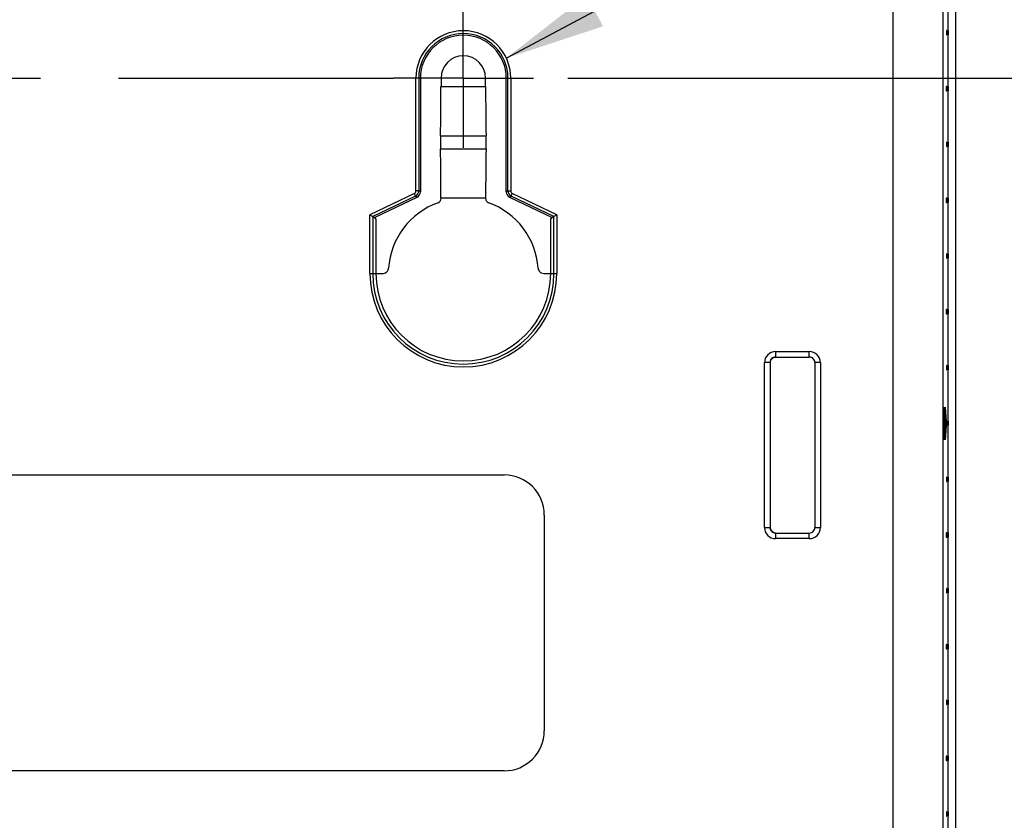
# Model space of a CAD drawing. Header units: inches. Extents: x 0 to 34, y 0 to 22.
# Tile 124 of 129: x 29.1 to 30.9, y 10.5 to 11.9. Entities that reach past the tile are written whole.
import ezdxf

# ---------------------------------------------------------------- set-up
doc = ezdxf.new("R2010")
doc.units = ezdxf.units.IN
doc.header["$LTSCALE"] = 1.87
doc.header["$MEASUREMENT"] = 0
doc.linetypes.add('CENTER', pattern=[0.6, 0.375, -0.075, 0.075, -0.075])
doc.layers.get('0').update_dxf_attribs({"linetype": 'CONTINUOUS'})
for name, color, linetype in [('DEFAULT_1', 7, 'CENTER'), ('DETAIL', 7, 'CONTINUOUS'), ('DIMENSIONS', 7, 'CONTINUOUS')]:
    doc.layers.add(name, color=color, linetype=linetype)
doc.styles.get("Standard").update_dxf_attribs({"font": 'txt', "width": 0.8})
doc.dimstyles.new('DIMSTYLE_3', dxfattribs={"dimtxt": 0.125, "dimasz": 0.18, "dimexe": 0.18, "dimexo": 0.0625, "dimgap": 0.09, "dimtad": 0, "dimtih": 1, "dimtoh": 1, "dimzin": 4, "dimdsep": 46, "dimtxsty": 'STANDARD', "dimblk": '_FILLED', "dimblk1": '_FILLED', "dimblk2": '_FILLED', "dimcen": 0.09, "dimadec": 0, "dimazin": 0, "dimtp": 0.02, "dimtm": 0.02, "dimtfac": 1, "dimtofl": 0, "dimtmove": 0, "dimatfit": 3, "dimldrblk": '_FILLED', "dimfxl": 1, "dimtolj": 1, "dimtzin": 4, "dimarcsym": 0})
doc.dimstyles.get("Standard").update_dxf_attribs({"dimtxt": 0.125, "dimasz": 0.18, "dimexe": 0.18, "dimexo": 0.0625, "dimgap": 0.09, "dimtad": 0, "dimtih": 1, "dimtoh": 1, "dimzin": 4, "dimdsep": 46, "dimtxsty": 'STANDARD', "dimblk": '_FILLED', "dimblk1": '_FILLED', "dimblk2": '_FILLED', "dimcen": 0.09, "dimadec": 0, "dimazin": 0, "dimtol": 1, "dimtp": 0.02, "dimtm": 0.02, "dimtfac": 1, "dimtofl": 0, "dimtmove": 0, "dimatfit": 3, "dimldrblk": '_FILLED', "dimfxl": 1, "dimtolj": 1, "dimtzin": 4, "dimarcsym": 0})

# ---------------------------------------------------------------- blocks, each defined once
blk = doc.blocks.new('_FILLED')
at = {"color": 0, "linetype": 'BYBLOCK'}
blk.add_solid([(0, 0), (-1, 0.1736), (-1, -0.1736)], dxfattribs=at)
blk = doc.blocks.new('*D19')
at = {"layer": 'DIMENSIONS', "color": 2, "linetype": 'CONTINUOUS'}
for p, q in [((30.0898, 11.8298), (31.6601, 11.8298)), ((31.5351, 11.8298), (31.5351, 10.4735)), ((31.5351, 8.6798), (31.5351, 10.036)), ((29.2198, 8.6798), (31.6601, 8.6798))]:
    blk.add_line(p, q, dxfattribs=at)
at = {"layer": 'DIMENSIONS', "color": 2, "linetype": 'CONTINUOUS', "xscale": 0.18, "yscale": 0.18, "zscale": 0.18}
for p, rotation in [((31.5351, 11.8298), 90), ((31.5351, 8.6798), 270)]:
    blk.add_blockref('_FILLED', p, dxfattribs=dict(at, rotation=rotation))
at = {"layer": 'DIMENSIONS', "color": 2, "linetype": 'CONTINUOUS', "insert": (31.5351, 10.411), "char_height": 0.125, "width": 0.6, "attachment_point": 2, "line_spacing_factor": 0.9}
blk.add_mtext('(3.15)\\P[80]', dxfattribs=at)

msp = doc.modelspace()

# ---------------------------------------------------------------- linework, layer by layer
at = {"color": 6, "linetype": 'CONTINUOUS'}
for p, q in [((30.6723, 12.4548), (30.6723, 7.7048)), ((30.7623, 7.7048), (30.7623, 12.4548)), ((29.8173, 11.6276), (29.8173, 11.8298)), ((29.8223, 11.8298), (29.8223, 11.6276)), ((29.8253, 11.8298), (29.8253, 11.6258)), ((29.8623, 11.8298), (29.8623, 11.8148)), ((29.9423, 11.8148), (29.9423, 11.8298)), ((29.9793, 11.6258), (29.9793, 11.8298)), ((29.9823, 11.6276), (29.9823, 11.8298)), ((29.9873, 11.8298), (29.9873, 11.6276)), ((29.8623, 11.8148), (29.9423, 11.8148)), ((29.8615, 11.7266), (29.9431, 11.7266)), ((29.8615, 11.703), (29.9431, 11.703)), ((29.8145, 11.6231), (29.7348, 11.5848)), ((29.8167, 11.6186), (29.7398, 11.5817)), ((29.7428, 11.5798), (29.8196, 11.6168)), ((29.8167, 11.6186), (29.8145, 11.6231)), ((29.8167, 11.6186), (29.8196, 11.6168)), ((29.8223, 11.6276), (29.8173, 11.6276)), ((29.8253, 11.6258), (29.8223, 11.6276)), ((29.8623, 11.6148), (29.8623, 11.614)), ((29.9423, 11.6148), (29.8623, 11.6148)), ((29.9423, 11.614), (29.9423, 11.6148)), ((29.9823, 11.6276), (29.9793, 11.6258)), ((29.9823, 11.6276), (29.9873, 11.6276)), ((29.9849, 11.6168), (29.9879, 11.6186)), ((29.9849, 11.6168), (30.0618, 11.5798)), ((29.9879, 11.6186), (29.9901, 11.6231)), ((30.0648, 11.5817), (29.9879, 11.6186)), ((30.0698, 11.5848), (29.9901, 11.6231)), ((29.7348, 11.4798), (29.7348, 11.5848)), ((29.7348, 11.5848), (29.7398, 11.5817)), ((29.7398, 11.5817), (29.7398, 11.4798)), ((29.7398, 11.5817), (29.7428, 11.5798)), ((30.0648, 11.5817), (30.0618, 11.5798)), ((30.0698, 11.5848), (30.0648, 11.5817)), ((30.0648, 11.4798), (30.0648, 11.5817)), ((30.0698, 11.5848), (30.0698, 11.4798)), ((29.7348, 11.4798), (29.7581, 11.4798)), ((30.059, 11.4798), (30.0698, 11.4798)), ((30.4621, 11.34), (30.5225, 11.34)), ((30.4621, 11.34), (30.4621, 11.33)), ((30.5225, 11.33), (30.5225, 11.34)), ((30.4521, 11.32), (30.4421, 11.32)), ((30.4421, 11.0246), (30.4421, 11.32)), ((30.4521, 11.32), (30.4521, 11.0246)), ((30.4621, 11.33), (30.5225, 11.33)), ((30.5425, 11.32), (30.5325, 11.32)), ((30.5325, 11.32), (30.5325, 11.0246)), ((30.5425, 11.32), (30.5425, 11.0246)), ((30.7654, 11.2212), (30.7654, 11.2135)), ((30.7654, 11.2087), (30.7654, 11.2003)), ((28.0892, 11.1188), (29.9754, 11.1188)), ((30.0475, 11.0468), (30.0475, 10.6604)), ((30.4421, 11.0246), (30.4521, 11.0246)), ((30.4522, 11.0236), (30.4521, 11.0246)), ((30.4621, 11.0146), (30.5225, 11.0146)), ((30.4621, 11.0146), (30.4621, 11.0046)), ((30.5225, 11.0046), (30.5225, 11.0146)), ((30.5325, 11.0246), (30.5425, 11.0246)), ((30.5225, 11.0046), (30.4621, 11.0046)), ((29.9754, 10.5884), (28.0892, 10.5884))]:
    msp.add_line(p, q, dxfattribs=at)
at = {"color": 7, "linetype": 'CONTINUOUS'}
for p, q in [((30.7851, 10.2048), (30.7851, 12.2048)), ((30.7709, 11.9748), (30.7709, 11.915)), ((30.7685, 11.915), (30.7685, 11.9072)), ((30.7693, 11.915), (30.7685, 11.915)), ((30.7693, 11.9072), (30.7693, 11.915)), ((30.7705, 11.9072), (30.7705, 11.915)), ((30.7705, 11.915), (30.7713, 11.915)), ((30.7713, 11.915), (30.7713, 11.9072)), ((30.7685, 11.9072), (30.7693, 11.9072)), ((30.7713, 11.9072), (30.7705, 11.9072)), ((30.7709, 11.9072), (30.7709, 11.815)), ((30.7676, 11.815), (30.7676, 11.8072)), ((30.7693, 11.815), (30.7676, 11.815)), ((30.7693, 11.8072), (30.7693, 11.815)), ((30.7696, 11.8072), (30.7696, 11.815)), ((30.7696, 11.815), (30.7713, 11.815)), ((30.7713, 11.815), (30.7713, 11.8072)), ((30.7676, 11.8072), (30.7693, 11.8072)), ((30.7713, 11.8072), (30.7696, 11.8072)), ((30.7709, 11.8072), (30.7709, 11.715)), ((30.7685, 11.715), (30.7685, 11.7072)), ((30.7693, 11.715), (30.7685, 11.715)), ((30.7685, 11.7072), (30.7693, 11.7072)), ((30.7693, 11.7072), (30.7693, 11.715)), ((30.7705, 11.7072), (30.7705, 11.715)), ((30.7705, 11.715), (30.7713, 11.715)), ((30.7713, 11.7072), (30.7705, 11.7072)), ((30.7709, 11.7072), (30.7709, 11.615)), ((30.7713, 11.715), (30.7713, 11.7072)), ((30.7676, 11.615), (30.7676, 11.6072)), ((30.7693, 11.615), (30.7676, 11.615)), ((30.7693, 11.6072), (30.7693, 11.615)), ((30.7696, 11.6072), (30.7696, 11.615)), ((30.7696, 11.615), (30.7713, 11.615)), ((30.7713, 11.615), (30.7713, 11.6072)), ((30.7676, 11.6072), (30.7693, 11.6072)), ((30.7713, 11.6072), (30.7696, 11.6072)), ((30.7709, 11.6072), (30.7709, 11.515)), ((29.7428, 11.5798), (29.7456, 11.577)), ((30.059, 11.577), (30.0618, 11.5798)), ((29.7456, 11.577), (29.7456, 11.4798)), ((30.059, 11.4798), (30.059, 11.577)), ((30.7693, 11.515), (30.7685, 11.515)), ((30.7685, 11.515), (30.7685, 11.5072)), ((30.7693, 11.5072), (30.7693, 11.515)), ((30.7705, 11.515), (30.7713, 11.515)), ((30.7705, 11.5072), (30.7705, 11.515)), ((30.7713, 11.515), (30.7713, 11.5072)), ((30.7685, 11.5072), (30.7693, 11.5072)), ((30.7713, 11.5072), (30.7705, 11.5072)), ((30.7709, 11.5072), (30.7709, 11.415)), ((30.0464, 11.4798), (30.059, 11.4798)), ((30.7693, 11.415), (30.7676, 11.415)), ((30.7676, 11.415), (30.7676, 11.4072)), ((30.7676, 11.4072), (30.7693, 11.4072)), ((30.7693, 11.4072), (30.7693, 11.415)), ((30.7696, 11.415), (30.7713, 11.415)), ((30.7696, 11.4072), (30.7696, 11.415)), ((30.7713, 11.4072), (30.7696, 11.4072)), ((30.7709, 11.4072), (30.7709, 11.315)), ((30.7713, 11.415), (30.7713, 11.4072)), ((30.7693, 11.315), (30.7685, 11.315)), ((30.7685, 11.315), (30.7685, 11.3072)), ((30.7693, 11.3072), (30.7693, 11.315)), ((30.7705, 11.315), (30.7713, 11.315)), ((30.7705, 11.3072), (30.7705, 11.315)), ((30.7713, 11.315), (30.7713, 11.3072)), ((30.7685, 11.3072), (30.7693, 11.3072)), ((30.7713, 11.3072), (30.7705, 11.3072)), ((30.7709, 11.3072), (30.7709, 11.215)), ((30.7638, 11.2404), (30.7638, 11.2318)), ((30.7659, 11.2151), (30.7638, 11.2404)), ((30.7638, 11.2318), (30.7644, 11.2253)), ((30.7658, 11.2318), (30.7658, 11.2404)), ((30.7658, 11.2404), (30.7679, 11.2151)), ((30.7664, 11.2253), (30.7658, 11.2318)), ((30.7644, 11.2253), (30.7644, 11.1974)), ((30.7646, 11.1999), (30.7646, 11.2227)), ((30.7646, 11.2227), (30.7656, 11.211)), ((30.7656, 11.211), (30.7646, 11.1999)), ((30.7659, 11.2062), (30.7659, 11.2151)), ((30.7664, 11.1974), (30.7664, 11.2253)), ((30.7666, 11.2227), (30.7666, 11.1999)), ((30.7676, 11.211), (30.7666, 11.2227)), ((30.7666, 11.1999), (30.7676, 11.211)), ((30.7679, 11.2151), (30.7679, 11.2062)), ((30.7693, 11.215), (30.7679, 11.215)), ((30.7693, 11.2072), (30.7693, 11.215)), ((30.7696, 11.215), (30.7713, 11.215)), ((30.7696, 11.2072), (30.7696, 11.215)), ((30.7713, 11.215), (30.7713, 11.2072)), ((30.7638, 11.1819), (30.7659, 11.2062)), ((30.7644, 11.1974), (30.7638, 11.1909)), ((30.7638, 11.1909), (30.7638, 11.1819)), ((30.7679, 11.2062), (30.7658, 11.1819)), ((30.7658, 11.1909), (30.7664, 11.1974)), ((30.7658, 11.1819), (30.7658, 11.1909)), ((30.7679, 11.2072), (30.7693, 11.2072)), ((30.7713, 11.2072), (30.7696, 11.2072)), ((30.7709, 11.2062), (30.7709, 11.115)), ((30.7693, 11.115), (30.7685, 11.115)), ((30.7685, 11.115), (30.7685, 11.1072)), ((30.7685, 11.1072), (30.7693, 11.1072)), ((30.7693, 11.1072), (30.7693, 11.115)), ((30.7705, 11.115), (30.7713, 11.115)), ((30.7705, 11.1072), (30.7705, 11.115)), ((30.7713, 11.1072), (30.7705, 11.1072)), ((30.7709, 11.1072), (30.7709, 11.015)), ((30.7713, 11.115), (30.7713, 11.1072)), ((30.7693, 11.015), (30.7676, 11.015)), ((30.7676, 11.015), (30.7676, 11.0072)), ((30.7693, 11.0072), (30.7693, 11.015)), ((30.7696, 11.015), (30.7713, 11.015)), ((30.7696, 11.0072), (30.7696, 11.015)), ((30.7713, 11.015), (30.7713, 11.0072)), ((30.7676, 11.0072), (30.7693, 11.0072)), ((30.7713, 11.0072), (30.7696, 11.0072)), ((30.7709, 11.0072), (30.7709, 10.915)), ((30.7693, 10.915), (30.7685, 10.915)), ((30.7685, 10.915), (30.7685, 10.9072)), ((30.7693, 10.9072), (30.7693, 10.915)), ((30.7705, 10.915), (30.7713, 10.915)), ((30.7705, 10.9072), (30.7705, 10.915)), ((30.7713, 10.915), (30.7713, 10.9072)), ((30.7685, 10.9072), (30.7693, 10.9072)), ((30.7713, 10.9072), (30.7705, 10.9072)), ((30.7709, 10.9072), (30.7709, 10.815)), ((30.7693, 10.815), (30.7676, 10.815)), ((30.7676, 10.815), (30.7676, 10.8072)), ((30.7676, 10.8072), (30.7693, 10.8072)), ((30.7693, 10.8072), (30.7693, 10.815)), ((30.7696, 10.815), (30.7713, 10.815)), ((30.7696, 10.8072), (30.7696, 10.815)), ((30.7713, 10.8072), (30.7696, 10.8072)), ((30.7709, 10.8072), (30.7709, 10.715)), ((30.7713, 10.815), (30.7713, 10.8072)), ((30.7693, 10.715), (30.7685, 10.715)), ((30.7685, 10.715), (30.7685, 10.7072)), ((30.7693, 10.7072), (30.7693, 10.715)), ((30.7705, 10.715), (30.7713, 10.715)), ((30.7705, 10.7072), (30.7705, 10.715)), ((30.7713, 10.715), (30.7713, 10.7072)), ((30.7685, 10.7072), (30.7693, 10.7072)), ((30.7713, 10.7072), (30.7705, 10.7072)), ((30.7709, 10.7072), (30.7709, 10.615)), ((30.7693, 10.615), (30.7676, 10.615)), ((30.7676, 10.615), (30.7676, 10.6072)), ((30.7693, 10.6072), (30.7693, 10.615)), ((30.7696, 10.615), (30.7713, 10.615)), ((30.7696, 10.6072), (30.7696, 10.615)), ((30.7713, 10.615), (30.7713, 10.6072)), ((30.7676, 10.6072), (30.7693, 10.6072)), ((30.7713, 10.6072), (30.7696, 10.6072)), ((30.7709, 10.6072), (30.7709, 10.515)), ((30.7693, 10.515), (30.7685, 10.515)), ((30.7685, 10.515), (30.7685, 10.5072)), ((30.7685, 10.5072), (30.7693, 10.5072)), ((30.7693, 10.5072), (30.7693, 10.515)), ((30.7705, 10.515), (30.7713, 10.515)), ((30.7705, 10.5072), (30.7705, 10.515)), ((30.7713, 10.5072), (30.7705, 10.5072)), ((30.7709, 10.5072), (30.7709, 10.4026)), ((30.7713, 10.515), (30.7713, 10.5072))]:
    msp.add_line(p, q, dxfattribs=at)
at = {"color": 6, "linetype": 'CONTINUOUS'}
for points in [[(30.4521, 11.32), (30.4521, 11.3205), (30.4534, 11.3249)], [(30.4534, 11.3249), (30.4567, 11.3284), (30.4611, 11.3299), (30.4621, 11.33)], [(30.4571, 11.0159), (30.4537, 11.0192), (30.4522, 11.0236)], [(30.4621, 11.0146), (30.4616, 11.0146), (30.4571, 11.0159)]]:
    msp.add_lwpolyline(points, dxfattribs=at)
for centre, radius, start, end in [((29.9023, 11.8298), 0.085, 0, 180), ((29.9023, 11.8298), 0.08, 0, 180), ((29.9023, 11.8298), 0.077, 0, 180), ((29.9023, 11.8298), 0.04, 0, 180), ((29.8123, 11.6276), 0.005, 295.6896, 0.0058), ((29.8123, 11.6276), 0.01, 295.7154, 359.9723), ((29.8543, 11.614), 0.008, 289.6896, 359.9937), ((29.9923, 11.6276), 0.01, 180.0278, 244.2846), ((29.9923, 11.6276), 0.005, 180.0031, 244.308), ((29.9023, 11.4798), 0.1345, 109.6832, 176.034), ((29.9503, 11.614), 0.008, 203.4909, 250.3176), ((29.9023, 11.4798), 0.1345, 3.966, 70.3168), ((29.9023, 11.4798), 0.1675, 180, 360), ((29.9023, 11.4798), 0.1625, 180, 360), ((29.9023, 11.4798), 0.1567, 180, 360), ((30.4621, 11.32), 0.02, 90.0087, 179.9949), ((30.5225, 11.32), 0.02, 0.0087, 89.9949), ((30.5225, 11.32), 0.00999, 359.988, 90.0274), ((30.4621, 11.0246), 0.02, 180.0087, 269.9949), ((30.5225, 11.0246), 0.02, 270.0087, 359.9949), ((30.5225, 11.0246), 0.00999, 269.988, 0.0274)]:
    msp.add_arc(centre, radius, start, end, dxfattribs=at)
at = {"color": 7, "linetype": 'CONTINUOUS'}
for centre, radius, start, end in [((29.7561, 11.4903), 0.0121, 349.8223, 354.1974), ((30.4621, 11.32), 0.00999, 90.0221, 180.0259), ((30.4621, 11.0246), 0.00999, 180.0221, 270.0014)]:
    msp.add_arc(centre, radius, start, end, dxfattribs=at)
at = {"color": 6, "linetype": 'CONTINUOUS'}
for centre, major_axis, ratio, start_param, end_param in [((29.8557, 11.8148), (0, 0.1875), 0.034921, -2.060754, -1.570796), ((29.9488, 11.8148), (0, 0.1875), 0.034921, -4.712389, -4.222432), ((29.8623, 11.7148), (0, 0.025), 0.034921, 1.080839, 2.060754), ((29.9423, 11.7148), (0, 0.025), 0.034921, -2.060754, -1.080839), ((29.8557, 11.6148), (0, 0.1875), 0.034921, -1.570796, -1.080839), ((29.9488, 11.6148), (0, 0.1875), 0.034921, 1.080839, 1.570796), ((29.8153, 11.6258), (-0.00847, 0.00533), 0.99915, 2.580744, 3.702441), ((29.9893, 11.6258), (-0.00847, -0.00533), 0.99915, -0.560848, 0.560848), ((29.9755, 11.0468), (0.0509, 0.0509), 0.999695, -0.785259, 0.785259), ((29.9755, 10.6604), (0.0509, -0.0509), 0.999695, -0.785259, 0.785259)]:
    msp.add_ellipse(centre, major_axis=major_axis, ratio=ratio, start_param=start_param, end_param=end_param, dxfattribs=at)
msp.add_open_spline([(29.9423, 11.614), (29.9423, 11.6131), (29.9425, 11.612), (29.9428, 11.611), (29.943, 11.6108)], degree=3, knots=[0, 0, 0, 0, 0.748867, 1, 1, 1, 1], dxfattribs=at)
at = {"color": 7, "linetype": 'CONTINUOUS'}
for points, knots in [([(29.7581, 11.4798), (29.7586, 11.4798), (29.7602, 11.4799), (29.7619, 11.4804), (29.763, 11.481)], [0, 0, 0, 0, 0.249878, 1, 1, 1, 1]), ([(29.763, 11.481), (29.7643, 11.4817), (29.7666, 11.4838), (29.7677, 11.4867), (29.768, 11.4882)], [0, 0, 0, 0, 0.499946, 1, 1, 1, 1]), ([(30.0365, 11.4891), (30.0365, 11.4887), (30.0368, 11.487), (30.0374, 11.4854), (30.038, 11.4844)], [0, 0, 0, 0, 0.249878, 1, 1, 1, 1]), ([(30.038, 11.4844), (30.0389, 11.483), (30.0414, 11.4806), (30.0448, 11.4798), (30.0464, 11.4798)], [0, 0, 0, 0, 0.499944, 1, 1, 1, 1])]:
    msp.add_open_spline(points, degree=3, knots=knots, dxfattribs=at)
at = {"layer": 'DEFAULT_1', "color": 7, "linetype": 'CENTER'}
for p, q in [((29.9023, 11.8298), (29.9023, 11.9548)), ((28.1623, 11.8298), (29.7773, 11.8298)), ((29.9023, 11.8298), (29.7773, 11.8298)), ((29.9023, 11.8298), (29.9023, 11.7048)), ((29.9023, 11.8298), (30.0281, 11.8298))]:
    msp.add_line(p, q, dxfattribs=at)

# ---------------------------------------------------------------- dimensions: what is measured, and where the dimension line sits
at = {"layer": 'DIMENSIONS', "color": 2, "linetype": 'CONTINUOUS'}
dim = msp.add_linear_dim(base=(31.5351, 11.8298), p1=(29.2198, 8.6798), p2=(30.0898, 11.8298), angle=90, text='(<>)', dimstyle='DIMSTYLE_3', dxfattribs=at)
dim.commit()
dim.dimension.update_dxf_attribs({"geometry": '*D19', "text_midpoint": (31.4601, 10.2548), "dimtype": 160})

# ---------------------------------------------------------------- leaders
at = {"layer": 'DETAIL', "color": 2, "linetype": 'CONTINUOUS'}
msp.add_leader([(29.9793, 11.8656), (31.5351, 12.6957)], dimstyle='STANDARD', override={"dimtad": 0}, dxfattribs=at)

doc.saveas('drawing.dxf')
